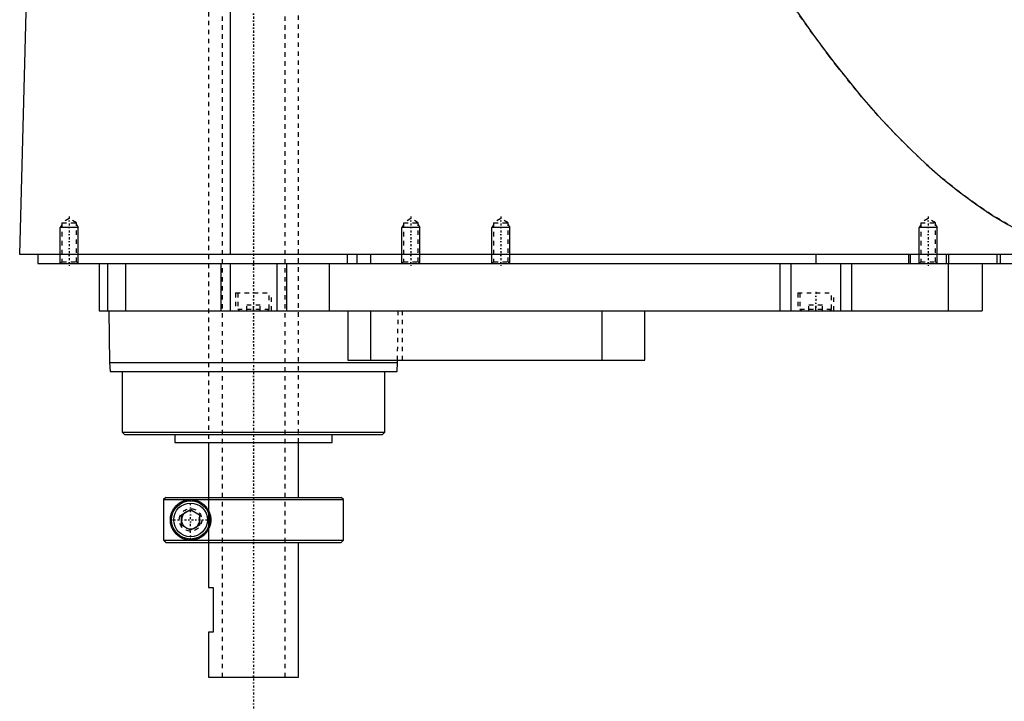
# Model space of a CAD drawing. Extents: x -502 to 168, y -1 to 703.
# Tile 2 of 8: x -502 to -283, y 294 to 445. Entities that reach past the tile are written whole.
import ezdxf

# ---------------------------------------------------------------- set-up
doc = ezdxf.new("R2010")
doc.units = 0
doc.linetypes.add('CENTER', pattern=[1.5, 0.45, -0.5, 0.05, -0.5])
doc.linetypes.add('DASHED', pattern=[2, 1, -1])
for name, color, linetype in [('AM_0', 7, 'CONTINUOUS'), ('AM_10', 7, 'CONTINUOUS'), ('AM_3', 7, 'DASHED'), ('AM_7', 7, 'CENTER')]:
    doc.layers.add(name, color=color, linetype=linetype)

msp = doc.modelspace()

# ---------------------------------------------------------------- linework, layer by layer
at = {"layer": 'AM_0', "color": 7, "linetype": 'CONTINUOUS'}
for p, q in [((-455.15, 393), (-455.15, 453.55)), ((-502, 393), (-500.5, 449.85)), ((-100.5, 393), (-502, 393)), ((-498, 393), (-498, 391)), ((-429.15, 393), (-429.15, 391)), ((-427, 393), (-427, 391)), ((-424, 393), (-424, 391)), ((-325, 393), (-325, 391)), ((-304.35, 393), (-304.35, 391)), ((-304, 393), (-304, 391)), ((-296, 393), (-296, 391)), ((-295.5, 393), (-295.5, 391)), ((-284.75, 393), (-284.75, 391)), ((-284, 393), (-284, 391)), ((-498, 391), (-144, 391)), ((-489, 391), (-489.01, 391.01)), ((-484.3, 391), (-484.3, 380.5)), ((-482.5, 391), (-482.5, 380.5)), ((-478.5, 391), (-478.5, 380.5)), ((-457.3, 391), (-457.3, 380.5)), ((-455.19, 391), (-455.19, 380.5)), ((-444.81, 391), (-444.81, 380.5)), ((-442.7, 391), (-442.7, 380.5)), ((-433.21, 391), (-433.21, 380.5)), ((-333, 391), (-333, 380.5)), ((-330.52, 391), (-330.52, 380.5)), ((-319.48, 391), (-319.48, 380.5)), ((-317, 391), (-317, 380.5)), ((-295.51, 391), (-295.51, 380.5)), ((-288, 391), (-288, 380.5)), ((-484.3, 380.5), (-288, 380.5)), ((-482.18, 380.5), (-482, 369)), ((-429, 380.5), (-429, 369.5)), ((-424, 380.5), (-424, 369.5)), ((-372.56, 380.5), (-372.56, 369.5)), ((-363, 369.5), (-363, 380.5)), ((-482, 369), (-481.9, 367)), ((-482, 369), (-418, 369)), ((-429, 369.5), (-363, 369.5)), ((-418.1, 367), (-418, 369)), ((-418, 369), (-417.99, 369.5)), ((-481.9, 367), (-418.1, 367)), ((-479.18, 367), (-479.18, 353.5)), ((-420.82, 353.5), (-420.82, 367)), ((-479.18, 353.5), (-478.68, 353)), ((-479.18, 353.5), (-420.82, 353.5)), ((-478.68, 353), (-421.32, 353)), ((-467.5, 353), (-467.5, 351.2)), ((-432.5, 351.2), (-432.5, 353)), ((-421.32, 353), (-420.82, 353.5)), ((-467.5, 351.2), (-432.5, 351.2)), ((-460, 351.2), (-460, 339)), ((-440, 339), (-440, 351.2)), ((-469.49, 339), (-469.99, 338.5)), ((-469.99, 338.5), (-430, 338.5)), ((-469.99, 338.5), (-469.99, 329.5)), ((-469.49, 339), (-430.5, 339)), ((-430, 338.5), (-430.5, 339)), ((-430, 329.5), (-430, 338.5)), ((-466, 335.15), (-464, 336.31)), ((-466, 332.85), (-466, 335.15)), ((-464, 336.31), (-462, 335.15)), ((-462, 335.15), (-462, 332.85)), ((-464, 331.69), (-466, 332.85)), ((-462, 332.85), (-464, 331.69)), ((-469.99, 329.5), (-430, 329.5)), ((-469.99, 329.5), (-469.49, 329)), ((-469.49, 329), (-430.5, 329)), ((-460, 329), (-460, 319)), ((-440, 299), (-440, 329)), ((-430.5, 329), (-430, 329.5)), ((-460, 319), (-459, 319)), ((-459, 319), (-459, 309)), ((-460, 309), (-460, 299)), ((-459, 309), (-460, 309)), ((-460, 299), (-440, 299))]:
    msp.add_line(p, q, dxfattribs=at)
for points in [[(-331.04, 449.85, 0), (-329.24, 447.19, 0), (-325.62, 442.05, 0), (-322.01, 437.16, 0), (-320.21, 434.81, 0), (-318.4, 432.52, 0), (-314.79, 428.12, 0), (-311.17, 423.97, 0), (-307.56, 420.07, 0), (-303.95, 416.42, 0), (-300.33, 413.01, 0), (-298.53, 411.4, 0), (-296.72, 409.85, 0), (-293.11, 406.94, 0), (-289.49, 404.28, 0), (-285.88, 401.86, 0), (-282.26, 399.69, 0), (-278.65, 397.77, 0), (-276.84, 396.91, 0), (-275.04, 396.1, 0), (-271.42, 394.67, 0), (-267.81, 393.5, 0), (-266, 393, 0)], [(-464, 329.5, 0), (-464.06, 329.5, 0), (-464.19, 329.5, 0), (-464.32, 329.51, 0), (-464.38, 329.52, 0), (-464.44, 329.52, 0), (-464.57, 329.54, 0), (-464.7, 329.55, 0), (-464.82, 329.58, 0), (-464.94, 329.6, 0), (-465.07, 329.63, 0), (-465.13, 329.64, 0), (-465.19, 329.66, 0), (-465.31, 329.69, 0), (-465.43, 329.73, 0), (-465.55, 329.77, 0), (-465.66, 329.82, 0), (-465.78, 329.87, 0), (-465.83, 329.89, 0), (-465.89, 329.92, 0), (-466, 329.97, 0), (-466.11, 330.03, 0), (-466.16, 330.05, 0), (-466.22, 330.08, 0), (-466.32, 330.15, 0), (-466.43, 330.21, 0), (-466.48, 330.24, 0), (-466.53, 330.28, 0), (-466.63, 330.35, 0), (-466.72, 330.42, 0), (-466.82, 330.49, 0), (-466.91, 330.57, 0), (-467, 330.65, 0), (-467.05, 330.69, 0), (-467.09, 330.73, 0), (-467.17, 330.81, 0), (-467.26, 330.9, 0), (-467.34, 330.98, 0), (-467.42, 331.07, 0), (-467.49, 331.16, 0), (-467.53, 331.21, 0), (-467.57, 331.25, 0), (-467.64, 331.35, 0), (-467.71, 331.45, 0), (-467.78, 331.56, 0), (-467.85, 331.67, 0), (-467.91, 331.78, 0), (-467.95, 331.84, 0), (-467.98, 331.9, 0), (-468.04, 332.02, 0), (-468.1, 332.14, 0), (-468.15, 332.27, 0), (-468.21, 332.4, 0), (-468.25, 332.53, 0), (-468.28, 332.6, 0), (-468.3, 332.67, 0), (-468.34, 332.81, 0), (-468.38, 332.95, 0), (-468.41, 333.1, 0), (-468.43, 333.19, 0), (-468.43, 333.22, 0), (-468.44, 333.24, 0), (-468.44, 333.26, 0), (-468.44, 333.27, 0), (-468.44, 333.29, 0), (-468.45, 333.32, 0), (-468.45, 333.35, 0), (-468.46, 333.37, 0), (-468.46, 333.4, 0), (-468.46, 333.41, 0), (-468.46, 333.43, 0), (-468.47, 333.45, 0), (-468.47, 333.48, 0), (-468.47, 333.49, 0), (-468.47, 333.51, 0), (-468.48, 333.53, 0), (-468.48, 333.56, 0), (-468.48, 333.57, 0), (-468.48, 333.59, 0), (-468.48, 333.61, 0), (-468.49, 333.64, 0), (-468.49, 333.67, 0), (-468.49, 333.7, 0), (-468.49, 333.73, 0), (-468.49, 333.74, 0), (-468.49, 333.75, 0), (-468.49, 333.78, 0), (-468.5, 333.81, 0), (-468.5, 333.84, 0), (-468.5, 333.87, 0), (-468.5, 333.9, 0), (-468.5, 333.91, 0), (-468.5, 333.93, 0), (-468.5, 333.96, 0), (-468.5, 333.99, 0), (-468.5, 334, 0), (-468.5, 334.01, 0), (-468.5, 334.04, 0), (-468.5, 334.07, 0), (-468.5, 334.09, 0), (-468.5, 334.1, 0), (-468.5, 334.13, 0), (-468.5, 334.16, 0), (-468.5, 334.19, 0), (-468.49, 334.22, 0), (-468.49, 334.25, 0), (-468.49, 334.26, 0), (-468.49, 334.27, 0), (-468.49, 334.3, 0), (-468.49, 334.33, 0), (-468.49, 334.36, 0), (-468.48, 334.39, 0), (-468.48, 334.41, 0), (-468.48, 334.43, 0), (-468.48, 334.44, 0), (-468.48, 334.47, 0), (-468.47, 334.49, 0), (-468.47, 334.51, 0), (-468.47, 334.52, 0), (-468.47, 334.55, 0), (-468.46, 334.57, 0), (-468.46, 334.59, 0), (-468.46, 334.6, 0), (-468.46, 334.63, 0), (-468.45, 334.65, 0), (-468.45, 334.68, 0), (-468.44, 334.71, 0), (-468.44, 334.73, 0), (-468.44, 334.74, 0), (-468.44, 334.76, 0), (-468.43, 334.78, 0), (-468.43, 334.81, 0), (-468.41, 334.9, 0), (-468.38, 335.05, 0), (-468.34, 335.19, 0), (-468.3, 335.33, 0), (-468.28, 335.4, 0), (-468.25, 335.47, 0), (-468.21, 335.6, 0), (-468.15, 335.73, 0), (-468.1, 335.86, 0), (-468.04, 335.98, 0), (-467.98, 336.1, 0), (-467.95, 336.16, 0), (-467.91, 336.22, 0), (-467.85, 336.33, 0), (-467.78, 336.44, 0), (-467.71, 336.55, 0), (-467.64, 336.65, 0), (-467.57, 336.75, 0), (-467.53, 336.79, 0), (-467.49, 336.84, 0), (-467.42, 336.93, 0), (-467.34, 337.02, 0), (-467.26, 337.1, 0), (-467.17, 337.19, 0), (-467.09, 337.27, 0), (-467.05, 337.31, 0), (-467, 337.35, 0), (-466.91, 337.43, 0), (-466.82, 337.51, 0), (-466.72, 337.58, 0), (-466.63, 337.65, 0), (-466.53, 337.72, 0), (-466.48, 337.76, 0), (-466.43, 337.79, 0), (-466.32, 337.85, 0), (-466.22, 337.92, 0), (-466.16, 337.95, 0), (-466.11, 337.97, 0), (-466, 338.03, 0), (-465.89, 338.08, 0), (-465.83, 338.11, 0), (-465.78, 338.13, 0), (-465.66, 338.18, 0), (-465.55, 338.23, 0), (-465.43, 338.27, 0), (-465.31, 338.31, 0), (-465.19, 338.34, 0), (-465.13, 338.36, 0), (-465.07, 338.37, 0), (-464.94, 338.4, 0), (-464.82, 338.42, 0), (-464.7, 338.45, 0), (-464.57, 338.46, 0), (-464.44, 338.48, 0), (-464.38, 338.48, 0), (-464.32, 338.49, 0), (-464.19, 338.5, 0), (-464.06, 338.5, 0), (-464, 338.5, 0)], [(-464, 338.5, 0), (-463.95, 338.5, 0), (-463.85, 338.5, 0), (-463.74, 338.49, 0), (-463.69, 338.49, 0), (-463.63, 338.49, 0), (-463.52, 338.47, 0), (-463.42, 338.46, 0), (-463.3, 338.45, 0), (-463.19, 338.43, 0), (-463.08, 338.41, 0), (-463.02, 338.39, 0), (-462.97, 338.38, 0), (-462.85, 338.35, 0), (-462.74, 338.32, 0), (-462.63, 338.29, 0), (-462.51, 338.25, 0), (-462.4, 338.21, 0), (-462.34, 338.18, 0), (-462.28, 338.16, 0), (-462.17, 338.11, 0), (-462.06, 338.06, 0), (-462, 338.03, 0), (-461.95, 338, 0), (-461.83, 337.94, 0), (-461.72, 337.88, 0), (-461.67, 337.85, 0), (-461.61, 337.82, 0), (-461.51, 337.75, 0), (-461.4, 337.67, 0), (-461.3, 337.6, 0), (-461.19, 337.52, 0), (-461.09, 337.44, 0), (-461.04, 337.39, 0), (-461, 337.35, 0), (-460.9, 337.26, 0), (-460.81, 337.17, 0), (-460.71, 337.08, 0), (-460.63, 336.98, 0), (-460.54, 336.88, 0), (-460.5, 336.82, 0), (-460.45, 336.77, 0), (-460.37, 336.66, 0), (-460.29, 336.55, 0), (-460.21, 336.43, 0), (-460.14, 336.31, 0), (-460.06, 336.18, 0), (-460.03, 336.12, 0), (-460, 336.05, 0), (-459.93, 335.92, 0), (-459.87, 335.79, 0), (-459.81, 335.65, 0), (-459.76, 335.51, 0), (-459.71, 335.37, 0), (-459.69, 335.3, 0), (-459.67, 335.23, 0), (-459.63, 335.09, 0), (-459.6, 334.94, 0), (-459.57, 334.8, 0), (-459.55, 334.65, 0), (-459.53, 334.51, 0), (-459.52, 334.43, 0), (-459.51, 334.36, 0), (-459.51, 334.22, 0), (-459.5, 334.07, 0), (-459.5, 334, 0), (-459.5, 333.93, 0), (-459.51, 333.78, 0), (-459.51, 333.64, 0), (-459.52, 333.57, 0), (-459.53, 333.49, 0), (-459.55, 333.35, 0), (-459.57, 333.2, 0), (-459.6, 333.06, 0), (-459.63, 332.91, 0), (-459.67, 332.77, 0), (-459.69, 332.7, 0), (-459.71, 332.63, 0), (-459.76, 332.49, 0), (-459.81, 332.35, 0), (-459.87, 332.21, 0), (-459.93, 332.08, 0), (-460, 331.95, 0), (-460.03, 331.88, 0), (-460.06, 331.82, 0), (-460.14, 331.69, 0), (-460.21, 331.57, 0), (-460.29, 331.45, 0), (-460.37, 331.34, 0), (-460.45, 331.23, 0), (-460.5, 331.18, 0), (-460.54, 331.12, 0), (-460.63, 331.02, 0), (-460.71, 330.92, 0), (-460.81, 330.83, 0), (-460.9, 330.74, 0), (-461, 330.65, 0), (-461.04, 330.61, 0), (-461.09, 330.56, 0), (-461.19, 330.48, 0), (-461.3, 330.4, 0), (-461.4, 330.33, 0), (-461.51, 330.25, 0), (-461.61, 330.18, 0), (-461.67, 330.15, 0), (-461.72, 330.12, 0), (-461.83, 330.06, 0), (-461.95, 330, 0), (-462, 329.97, 0), (-462.06, 329.94, 0), (-462.17, 329.89, 0), (-462.28, 329.84, 0), (-462.34, 329.82, 0), (-462.4, 329.79, 0), (-462.51, 329.75, 0), (-462.63, 329.71, 0), (-462.74, 329.68, 0), (-462.85, 329.65, 0), (-462.97, 329.62, 0), (-463.02, 329.61, 0), (-463.08, 329.59, 0), (-463.19, 329.57, 0), (-463.3, 329.55, 0), (-463.42, 329.54, 0), (-463.52, 329.53, 0), (-463.63, 329.51, 0), (-463.69, 329.51, 0), (-463.74, 329.51, 0), (-463.85, 329.5, 0), (-463.95, 329.5, 0), (-464, 329.5, 0)]]:
    msp.add_polyline3d(points, dxfattribs=at)
for radius in [4.25, 3.75]:
    msp.add_circle((-464, 334), radius, dxfattribs=at)
at = {"layer": 'AM_10', "color": 7, "linetype": 'CONTINUOUS'}
for p, q in [((-492.62, 399.66), (-493, 399)), ((-489, 399), (-493, 399)), ((-493, 391), (-493, 399)), ((-489.38, 399.66), (-489, 399)), ((-489, 391), (-489, 399)), ((-416.62, 399.66), (-417, 399)), ((-413, 399), (-417, 399)), ((-417, 391), (-417, 399)), ((-413.38, 399.66), (-413, 399)), ((-413, 391), (-413, 399)), ((-396.62, 399.66), (-397, 399)), ((-393, 399), (-397, 399)), ((-397, 391), (-397, 399)), ((-393.38, 399.66), (-393, 399)), ((-393, 391), (-393, 399)), ((-301.62, 399.66), (-302, 399)), ((-298, 399), (-302, 399)), ((-302, 391), (-302, 399)), ((-298.38, 399.66), (-298, 399)), ((-298, 391), (-298, 399))]:
    msp.add_line(p, q, dxfattribs=at)
msp.add_arc((-464, 334), 2.01, 75, 15, dxfattribs=at)
at = {"layer": 'AM_3', "color": 6, "linetype": 'DASHED'}
for p, q in [((-457, 684), (-457, 299)), ((-443, 299), (-443, 684)), ((-460, 589), (-460, 351.2)), ((-440, 351.2), (-440, 589)), ((-491, 401), (-492.62, 400.06)), ((-489.38, 400.06), (-491, 401)), ((-415, 401), (-416.62, 400.06)), ((-413.38, 400.06), (-415, 401)), ((-395, 401), (-396.62, 400.06)), ((-393.38, 400.06), (-395, 401)), ((-300, 401), (-301.62, 400.06)), ((-298.38, 400.06), (-300, 401)), ((-492.62, 400.06), (-492.62, 391.38)), ((-492.62, 400.06), (-489.38, 400.06)), ((-489.38, 391.38), (-489.38, 400.06)), ((-416.62, 400.06), (-416.62, 391.38)), ((-416.62, 400.06), (-413.38, 400.06)), ((-413.38, 391.38), (-413.38, 400.06)), ((-396.62, 400.06), (-396.62, 391.38)), ((-396.62, 400.06), (-393.38, 400.06)), ((-393.38, 391.38), (-393.38, 400.06)), ((-301.62, 400.06), (-301.62, 391.38)), ((-301.62, 400.06), (-298.38, 400.06)), ((-298.38, 391.38), (-298.38, 400.06)), ((-492.62, 391.38), (-493, 391)), ((-492.62, 391.38), (-489.38, 391.38)), ((-489.01, 391.01), (-489.38, 391.38)), ((-478.5, 391), (-478.5, 380.5)), ((-416.62, 391.38), (-417, 391)), ((-416.62, 391.38), (-413.38, 391.38)), ((-413, 391), (-413.38, 391.38)), ((-396.62, 391.38), (-397, 391)), ((-396.62, 391.38), (-393.38, 391.38)), ((-393, 391), (-393.38, 391.38)), ((-301.62, 391.38), (-302, 391)), ((-301.62, 391.38), (-298.38, 391.38)), ((-298, 391), (-298.38, 391.38)), ((-454, 384.5), (-454, 380.5)), ((-454, 384.5), (-446, 384.5)), ((-453.5, 384.5), (-453.5, 380.9)), ((-446.5, 380.9), (-446.5, 384.5)), ((-446, 380.5), (-446, 384.5)), ((-329, 384.5), (-329, 380.5)), ((-329, 384.5), (-321, 384.5)), ((-328.5, 384.5), (-328.5, 380.9)), ((-321.5, 380.9), (-321.5, 384.5)), ((-321, 380.5), (-321, 384.5)), ((-451.5, 380.5), (-451.5, 381.75)), ((-448.5, 381.75), (-451.5, 381.75)), ((-450, 380.5), (-450, 381.75)), ((-448.5, 380.5), (-448.5, 381.75)), ((-326.5, 380.5), (-326.5, 381.75)), ((-323.5, 381.75), (-326.5, 381.75)), ((-325, 380.5), (-325, 381.75)), ((-323.5, 380.5), (-323.5, 381.75)), ((-453.5, 380.9), (-453.1, 380.5)), ((-453.5, 380.9), (-446.5, 380.9)), ((-446.9, 380.5), (-446.5, 380.9)), ((-417.99, 369.5), (-417.82, 380.5)), ((-416.85, 369.5), (-416.85, 380.5)), ((-328.5, 380.9), (-328.1, 380.5)), ((-328.5, 380.9), (-321.5, 380.9)), ((-321.9, 380.5), (-321.5, 380.9)), ((-469.99, 338.5), (-469.86, 338.63)), ((-469.73, 338.75), (-469.61, 338.88)), ((-460, 339), (-460, 329)), ((-459.97, 329), (-459.97, 339)), ((-469.61, 329.12), (-469.99, 329.5))]:
    msp.add_line(p, q, dxfattribs=at)
msp.add_polyline3d([(-266, 393, 0), (-267.81, 393.5, 0), (-271.42, 394.67, 0), (-275.04, 396.1, 0), (-276.84, 396.91, 0), (-278.65, 397.77, 0), (-282.26, 399.69, 0), (-285.88, 401.86, 0), (-289.49, 404.28, 0), (-293.11, 406.94, 0), (-296.72, 409.85, 0), (-298.53, 411.4, 0), (-300.33, 413.01, 0), (-303.95, 416.42, 0), (-307.56, 420.07, 0), (-311.17, 423.97, 0), (-314.79, 428.12, 0), (-318.4, 432.52, 0), (-320.21, 434.81, 0), (-322.01, 437.16, 0), (-325.62, 442.05, 0), (-329.24, 447.19, 0), (-331.04, 449.85, 0)], dxfattribs=at)
msp.add_circle((-464, 334), 2.5, dxfattribs=at)
at = {"layer": 'AM_7', "color": 4, "linetype": 'CENTER'}
for p, q in [((-450, 703.25), (-450, 279.75)), ((-450, 600.89), (-450, 339.31)), ((-491, 401.5), (-491, 390.5)), ((-415, 401.5), (-415, 390.5)), ((-395, 401.5), (-395, 390.5)), ((-300, 401.5), (-300, 390.5)), ((-325, 384.7), (-325, 380.3)), ((-464, 329.54), (-464, 338.46)), ((-468.46, 334), (-459.54, 334))]:
    msp.add_line(p, q, dxfattribs=at)

doc.saveas('drawing.dxf')
